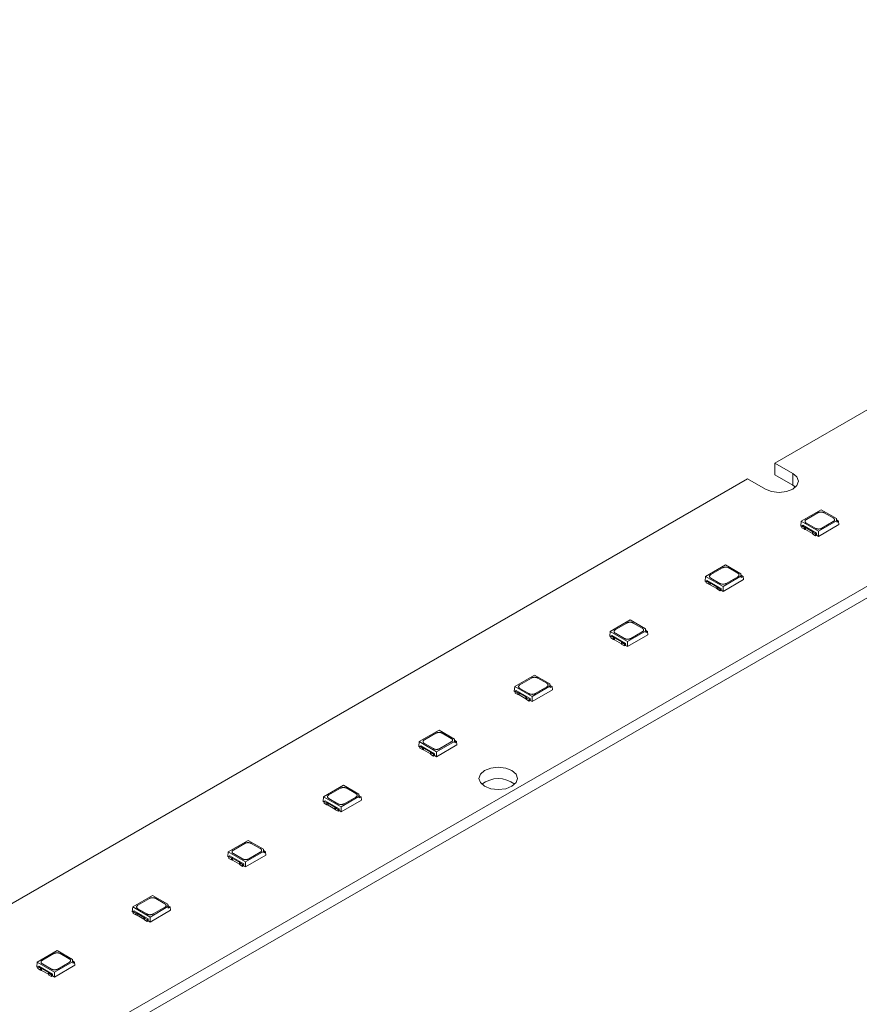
# Model space of a CAD drawing. Header units: millimetres. Extents: x -86 to 309, y 104 to 334.
# Tile 5 of 6: x 114 to 208, y 219 to 328. Entities that reach past the tile are written whole.
import ezdxf

# ---------------------------------------------------------------- set-up
doc = ezdxf.new("R2010")
doc.units = ezdxf.units.MM

msp = doc.modelspace()

# ---------------------------------------------------------------- linework, layer by layer
at = {"color": 7, "linetype": 'Continuous', "lineweight": 15}
for p, q in [((283.71, 328.37), (198.36, 279.1)), ((-69.1, 105.1), (309.2, 323.49)), ((-69.1, 103.79), (309.2, 322.18)), ((200.34, 277.95), (198.36, 279.1)), ((198.36, 277.79), (198.36, 279.1)), ((200.34, 276.65), (200.34, 277.95)), ((195.32, 277.34), (109.98, 228.07)), ((195.32, 277.34), (197.3, 276.2)), ((200.34, 276.65), (198.36, 277.79)), ((200.65, 276.42), (200.34, 276.65)), ((203.49, 273.91), (201.28, 272.63)), ((201.86, 272.83), (203.14, 273.57)), ((205.19, 272.92), (203.49, 273.91)), ((203.84, 273.57), (204.84, 273)), ((201.28, 272.63), (201.23, 272.1)), ((201.28, 272.63), (203.21, 271.51)), ((203.21, 271.51), (205.19, 272.66)), ((204.84, 272.59), (203.56, 271.85)), ((205.19, 272.66), (205.19, 272.92)), ((205.19, 272.92), (205.23, 272.75)), ((205.19, 272.66), (205.23, 272.51)), ((205.23, 272.51), (205.23, 272.75)), ((205.23, 272.75), (205.44, 272.63)), ((205.44, 272.63), (205.23, 272.51)), ((205.44, 272.63), (205.47, 272.26)), ((201.23, 272.1), (201.34, 272.03)), ((201.46, 272.18), (201.34, 272.11)), ((201.34, 272.11), (201.64, 271.94)), ((201.34, 272.11), (201.34, 271.91)), ((201.34, 271.91), (201.64, 271.74)), ((201.46, 272.18), (203, 271.29)), ((201.64, 271.74), (201.64, 271.94)), ((201.76, 271.91), (202.53, 271.47)), ((201.76, 271.7), (201.76, 271.91)), ((201.76, 271.7), (202.53, 271.26)), ((202.85, 271.85), (201.86, 272.42)), ((202.53, 271.26), (202.53, 271.47)), ((202.59, 271.39), (202.88, 271.22)), ((202.59, 271.19), (202.59, 271.39)), ((203.21, 270.95), (205.47, 272.26)), ((203.21, 270.95), (203.21, 271.51)), ((202.59, 271.19), (202.88, 271.02)), ((202.88, 271.22), (203, 271.29)), ((202.88, 271.02), (202.88, 271.22)), ((202.88, 271.02), (202.99, 271.08)), ((203, 271.29), (202.99, 271.08)), ((202.99, 271.08), (203.21, 270.95)), ((203.09, 271.14), (203.09, 271.14)), ((192.88, 267.78), (190.67, 266.5)), ((191.25, 266.71), (192.53, 267.45)), ((194.59, 266.8), (192.88, 267.78)), ((193.24, 267.45), (194.23, 266.87)), ((190.67, 266.5), (190.62, 265.97)), ((190.62, 265.97), (190.73, 265.91)), ((190.67, 266.5), (192.6, 265.39)), ((190.85, 266.06), (190.73, 265.99)), ((190.73, 265.99), (191.03, 265.82)), ((190.73, 265.99), (190.73, 265.79)), ((190.85, 266.06), (192.39, 265.17)), ((192.25, 265.73), (191.25, 266.3)), ((192.6, 265.39), (194.59, 266.54)), ((192.6, 264.83), (194.86, 266.14)), ((194.23, 266.46), (192.95, 265.73)), ((194.59, 266.54), (194.59, 266.8)), ((194.59, 266.8), (194.62, 266.63)), ((194.59, 266.54), (194.62, 266.38)), ((194.62, 266.38), (194.62, 266.63)), ((194.62, 266.63), (194.83, 266.5)), ((194.83, 266.5), (194.62, 266.38)), ((194.83, 266.5), (194.86, 266.14)), ((190.73, 265.79), (191.03, 265.62)), ((191.03, 265.62), (191.03, 265.82)), ((191.16, 265.79), (191.92, 265.35)), ((191.16, 265.58), (191.16, 265.79)), ((191.16, 265.58), (191.92, 265.14)), ((191.92, 265.14), (191.92, 265.35)), ((191.98, 265.27), (192.28, 265.1)), ((191.98, 265.07), (191.98, 265.27)), ((191.98, 265.07), (192.28, 264.9)), ((192.28, 265.1), (192.39, 265.17)), ((192.28, 264.9), (192.28, 265.1)), ((192.28, 264.9), (192.38, 264.96)), ((192.39, 265.17), (192.38, 264.96)), ((192.38, 264.96), (192.6, 264.83)), ((192.49, 265.02), (192.49, 265.02)), ((192.6, 264.83), (192.6, 265.39)), ((182.28, 261.66), (180.06, 260.38)), ((183.98, 260.68), (182.28, 261.66)), ((180.64, 260.59), (181.92, 261.32)), ((182.63, 261.32), (183.63, 260.75)), ((183.98, 260.41), (183.98, 260.68)), ((183.98, 260.68), (184.02, 260.5)), ((184.02, 260.26), (184.02, 260.5)), ((184.02, 260.5), (184.22, 260.38)), ((180.06, 260.38), (180.01, 259.85)), ((180.01, 259.85), (180.13, 259.79)), ((180.06, 260.38), (181.99, 259.27)), ((180.24, 259.93), (180.13, 259.87)), ((180.13, 259.87), (180.42, 259.7)), ((180.13, 259.87), (180.13, 259.66)), ((180.13, 259.66), (180.42, 259.49)), ((180.24, 259.93), (181.78, 259.04)), ((180.42, 259.49), (180.42, 259.7)), ((180.55, 259.66), (181.32, 259.22)), ((180.55, 259.46), (180.55, 259.66)), ((180.55, 259.46), (181.32, 259.02)), ((181.64, 259.6), (180.64, 260.18)), ((181.99, 259.27), (183.98, 260.41)), ((181.99, 258.71), (184.26, 260.01)), ((183.63, 260.34), (182.35, 259.6)), ((183.98, 260.41), (184.02, 260.26)), ((184.22, 260.38), (184.02, 260.26)), ((184.22, 260.38), (184.26, 260.01)), ((181.32, 259.02), (181.32, 259.22)), ((181.37, 259.15), (181.67, 258.98)), ((181.37, 258.94), (181.37, 259.15)), ((181.37, 258.94), (181.67, 258.77)), ((181.67, 258.98), (181.78, 259.04)), ((181.67, 258.77), (181.67, 258.98)), ((181.67, 258.77), (181.78, 258.83)), ((181.78, 259.04), (181.77, 258.83)), ((181.77, 258.83), (181.99, 258.71)), ((181.88, 258.9), (181.88, 258.9)), ((181.99, 258.71), (181.99, 259.27)), ((171.67, 255.54), (169.46, 254.26)), ((170.04, 254.46), (171.32, 255.2)), ((173.37, 254.55), (171.67, 255.54)), ((172.02, 255.2), (173.02, 254.63)), ((169.46, 254.26), (169.41, 253.73)), ((169.46, 254.26), (171.39, 253.14)), ((171.03, 253.48), (170.04, 254.05)), ((171.39, 253.14), (173.37, 254.29)), ((171.39, 252.59), (173.65, 253.89)), ((173.02, 254.22), (171.74, 253.48)), ((173.37, 254.29), (173.37, 254.55)), ((173.37, 254.55), (173.41, 254.38)), ((173.37, 254.29), (173.41, 254.14)), ((173.41, 254.14), (173.41, 254.38)), ((173.41, 254.38), (173.62, 254.26)), ((173.62, 254.26), (173.41, 254.14)), ((173.62, 254.26), (173.65, 253.89)), ((169.41, 253.73), (169.52, 253.66)), ((169.64, 253.81), (169.52, 253.74)), ((169.52, 253.74), (169.82, 253.57)), ((169.52, 253.74), (169.52, 253.54)), ((169.52, 253.54), (169.82, 253.37)), ((169.64, 253.81), (171.18, 252.92)), ((169.82, 253.37), (169.82, 253.57)), ((169.94, 253.54), (170.71, 253.1)), ((169.94, 253.34), (169.94, 253.54)), ((169.94, 253.34), (170.71, 252.89)), ((170.71, 252.89), (170.71, 253.1)), ((170.77, 253.02), (171.06, 252.85)), ((170.77, 252.82), (170.77, 253.02)), ((170.77, 252.82), (171.06, 252.65)), ((171.06, 252.85), (171.18, 252.92)), ((171.06, 252.65), (171.06, 252.85)), ((171.18, 252.92), (171.17, 252.71)), ((171.27, 252.77), (171.27, 252.77)), ((171.39, 252.59), (171.39, 253.14)), ((171.06, 252.65), (171.17, 252.71)), ((171.17, 252.71), (171.39, 252.59)), ((161.06, 249.41), (158.85, 248.14)), ((159.43, 248.34), (160.71, 249.08)), ((162.77, 248.43), (161.06, 249.41)), ((161.42, 249.08), (162.41, 248.5)), ((162.77, 248.17), (162.77, 248.43)), ((162.77, 248.43), (162.8, 248.26)), ((158.85, 248.14), (158.8, 247.61)), ((158.8, 247.61), (158.91, 247.54)), ((158.85, 248.14), (160.78, 247.02)), ((159.03, 247.69), (158.91, 247.62)), ((158.91, 247.62), (159.21, 247.45)), ((158.91, 247.62), (158.91, 247.42)), ((158.91, 247.42), (159.21, 247.25)), ((159.03, 247.69), (160.57, 246.8)), ((159.21, 247.25), (159.21, 247.45)), ((159.34, 247.42), (160.1, 246.98)), ((159.34, 247.21), (159.34, 247.42)), ((160.43, 247.36), (159.43, 247.93)), ((160.78, 247.02), (162.77, 248.17)), ((160.78, 246.46), (163.04, 247.77)), ((162.41, 248.1), (161.13, 247.36)), ((162.77, 248.17), (162.8, 248.02)), ((162.8, 248.02), (162.8, 248.26)), ((162.8, 248.26), (163.01, 248.14)), ((163.01, 248.14), (162.8, 248.02)), ((163.01, 248.14), (163.04, 247.77)), ((159.34, 247.21), (160.1, 246.77)), ((160.1, 246.77), (160.1, 246.98)), ((160.16, 246.9), (160.46, 246.73)), ((160.16, 246.7), (160.16, 246.9)), ((160.16, 246.7), (160.46, 246.53)), ((160.46, 246.73), (160.57, 246.8)), ((160.46, 246.53), (160.46, 246.73)), ((160.46, 246.53), (160.56, 246.59)), ((160.57, 246.8), (160.56, 246.59)), ((160.56, 246.59), (160.78, 246.46)), ((160.67, 246.65), (160.67, 246.65)), ((160.78, 246.46), (160.78, 247.02)), ((150.46, 243.29), (148.24, 242.01)), ((148.82, 242.22), (150.1, 242.96)), ((152.16, 242.31), (150.46, 243.29)), ((150.81, 242.96), (151.81, 242.38)), ((148.24, 242.01), (148.19, 241.48)), ((148.24, 242.01), (150.17, 240.9)), ((150.17, 240.9), (152.16, 242.04)), ((151.81, 241.97), (150.53, 241.23)), ((152.16, 242.04), (152.16, 242.31)), ((152.16, 242.31), (152.2, 242.13)), ((152.16, 242.04), (152.2, 241.89)), ((152.2, 241.89), (152.2, 242.13)), ((152.2, 242.13), (152.4, 242.01)), ((152.4, 242.01), (152.2, 241.89)), ((152.4, 242.01), (152.44, 241.65)), ((148.19, 241.48), (148.31, 241.42)), ((148.42, 241.56), (148.31, 241.5)), ((148.31, 241.5), (148.6, 241.33)), ((148.31, 241.5), (148.31, 241.29)), ((148.31, 241.29), (148.6, 241.12)), ((148.42, 241.56), (149.96, 240.68)), ((148.6, 241.12), (148.6, 241.33)), ((148.73, 241.29), (149.5, 240.85)), ((148.73, 241.09), (148.73, 241.29)), ((148.73, 241.09), (149.5, 240.65)), ((149.82, 241.23), (148.82, 241.81)), ((149.5, 240.65), (149.5, 240.85)), ((149.55, 240.78), (149.85, 240.61)), ((149.55, 240.57), (149.55, 240.78)), ((150.17, 240.34), (152.44, 241.65)), ((150.17, 240.34), (150.17, 240.9)), ((149.55, 240.57), (149.85, 240.4)), ((149.85, 240.61), (149.96, 240.68)), ((149.85, 240.4), (149.85, 240.61)), ((149.85, 240.4), (149.96, 240.47)), ((149.96, 240.68), (149.96, 240.47)), ((149.96, 240.47), (150.17, 240.34)), ((150.06, 240.53), (150.06, 240.53)), ((139.85, 237.17), (137.64, 235.89)), ((138.22, 236.09), (139.5, 236.83)), ((141.55, 236.18), (139.85, 237.17)), ((140.2, 236.83), (141.2, 236.26)), ((137.64, 235.89), (137.59, 235.36)), ((137.59, 235.36), (137.7, 235.29)), ((137.64, 235.89), (139.57, 234.77)), ((137.82, 235.44), (137.7, 235.38)), ((137.7, 235.38), (138, 235.21)), ((137.7, 235.38), (137.7, 235.17)), ((137.82, 235.44), (139.36, 234.55)), ((139.21, 235.11), (138.22, 235.69)), ((139.57, 234.77), (141.55, 235.92)), ((139.57, 234.22), (141.83, 235.52)), ((141.2, 235.85), (139.92, 235.11)), ((141.55, 235.92), (141.55, 236.18)), ((141.55, 236.18), (141.59, 236.01)), ((141.55, 235.92), (141.59, 235.77)), ((141.59, 235.77), (141.59, 236.01)), ((141.59, 236.01), (141.8, 235.89)), ((141.8, 235.89), (141.59, 235.77)), ((141.8, 235.89), (141.83, 235.52)), ((137.7, 235.17), (138, 235)), ((138, 235), (138, 235.21)), ((138.12, 235.17), (138.89, 234.73)), ((138.12, 234.97), (138.12, 235.17)), ((138.12, 234.97), (138.89, 234.53)), ((138.89, 234.53), (138.89, 234.73)), ((138.95, 234.66), (139.24, 234.49)), ((138.95, 234.45), (138.95, 234.66)), ((138.95, 234.45), (139.24, 234.28)), ((139.24, 234.49), (139.36, 234.55)), ((139.24, 234.28), (139.24, 234.49)), ((139.24, 234.28), (139.35, 234.34)), ((139.36, 234.55), (139.35, 234.34)), ((139.35, 234.34), (139.57, 234.22)), ((139.45, 234.4), (139.45, 234.4)), ((139.57, 234.22), (139.57, 234.77)), ((129.24, 231.05), (127.03, 229.77)), ((130.95, 230.06), (129.24, 231.05)), ((127.61, 229.97), (128.89, 230.71)), ((128.96, 228.65), (130.95, 229.8)), ((129.6, 230.71), (130.59, 230.13)), ((130.95, 229.8), (130.95, 230.06)), ((130.95, 230.06), (130.98, 229.89)), ((130.95, 229.8), (130.98, 229.65)), ((130.98, 229.65), (130.98, 229.89)), ((130.98, 229.89), (131.19, 229.77)), ((127.03, 229.77), (126.98, 229.24)), ((126.98, 229.24), (127.09, 229.17)), ((127.03, 229.77), (128.96, 228.65)), ((127.21, 229.32), (127.09, 229.25)), ((127.09, 229.25), (127.39, 229.08)), ((127.09, 229.25), (127.09, 229.05)), ((127.09, 229.05), (127.39, 228.88)), ((127.21, 229.32), (128.75, 228.43)), ((127.39, 228.88), (127.39, 229.08)), ((127.52, 229.05), (128.28, 228.61)), ((127.52, 228.84), (127.52, 229.05)), ((127.52, 228.84), (128.28, 228.4)), ((128.61, 228.99), (127.61, 229.56)), ((128.96, 228.09), (131.22, 229.4)), ((130.59, 229.73), (129.31, 228.99)), ((131.19, 229.77), (130.98, 229.65)), ((131.19, 229.77), (131.22, 229.4)), ((128.28, 228.4), (128.28, 228.61)), ((128.34, 228.53), (128.64, 228.36)), ((128.34, 228.33), (128.34, 228.53)), ((128.34, 228.33), (128.64, 228.16)), ((128.64, 228.36), (128.75, 228.43)), ((128.64, 228.16), (128.64, 228.36)), ((128.64, 228.16), (128.74, 228.22)), ((128.75, 228.43), (128.74, 228.22)), ((128.74, 228.22), (128.96, 228.09)), ((128.85, 228.28), (128.85, 228.28)), ((128.96, 228.09), (128.96, 228.65)), ((118.64, 224.92), (116.42, 223.64)), ((117, 223.85), (118.28, 224.59)), ((120.34, 223.94), (118.64, 224.92)), ((118.99, 224.59), (119.99, 224.01)), ((116.42, 223.64), (116.37, 223.11)), ((116.42, 223.64), (118.35, 222.53)), ((118, 222.86), (117, 223.44)), ((118.35, 222.53), (120.34, 223.68)), ((118.35, 221.97), (120.62, 223.28)), ((119.99, 223.6), (118.71, 222.86)), ((120.34, 223.68), (120.34, 223.94)), ((120.34, 223.94), (120.38, 223.76)), ((120.34, 223.68), (120.38, 223.52)), ((120.38, 223.52), (120.38, 223.76)), ((120.38, 223.76), (120.58, 223.64)), ((120.58, 223.64), (120.38, 223.52)), ((120.58, 223.64), (120.62, 223.28)), ((116.37, 223.11), (116.49, 223.05)), ((116.6, 223.2), (116.49, 223.13)), ((116.49, 223.13), (116.78, 222.96)), ((116.49, 223.13), (116.49, 222.92)), ((116.49, 222.92), (116.78, 222.75)), ((116.6, 223.2), (118.14, 222.31)), ((116.78, 222.75), (116.78, 222.96)), ((116.91, 222.93), (117.68, 222.48)), ((116.91, 222.72), (116.91, 222.93)), ((116.91, 222.72), (117.68, 222.28)), ((117.68, 222.28), (117.68, 222.48)), ((117.73, 222.41), (118.03, 222.24)), ((117.73, 222.2), (117.73, 222.41)), ((117.73, 222.2), (118.03, 222.03)), ((118.03, 222.24), (118.14, 222.31)), ((118.03, 222.03), (118.03, 222.24)), ((118.14, 222.31), (118.14, 222.1)), ((118.24, 222.16), (118.24, 222.16)), ((118.35, 221.97), (118.35, 222.53)), ((118.03, 222.03), (118.14, 222.1)), ((118.14, 222.1), (118.35, 221.97))]:
    msp.add_line(p, q, dxfattribs=at)
at = {"color": 7, "linetype": 'Continuous', "lineweight": 15, "flags": 128}
for points in [[(197.3, 276.2), (198, 275.93), (198.82, 275.84), (199.65, 275.93), (200.34, 276.2), (200.81, 276.6), (200.97, 277.08), (200.81, 277.55), (200.34, 277.95)], [(169.16, 244.93), (168.46, 245.2), (167.64, 245.29), (166.82, 245.2), (166.12, 244.93), (165.65, 244.53), (165.49, 244.05), (165.65, 243.58), (166.12, 243.18), (166.82, 242.91), (167.64, 242.81), (168.46, 242.91), (169.16, 243.18), (169.63, 243.58), (169.79, 244.05), (169.63, 244.53), (169.16, 244.93)]]:
    msp.add_lwpolyline(points, dxfattribs=at)
at = {"color": 7, "linetype": 'Continuous', "lineweight": 15}
msp.add_arc((167.64, 241.09), 2.94, 51.5913, 128.4087, dxfattribs=at)
for points, knots in [([(203.14, 273.57), (203.15, 273.58), (203.18, 273.6), (203.24, 273.62), (203.31, 273.64), (203.39, 273.65), (203.49, 273.66), (203.59, 273.65), (203.68, 273.63), (203.77, 273.61), (203.82, 273.58), (203.84, 273.57)], [0, 0, 0, 0, 0.0822494, 0.165214, 0.2503144, 0.3746275, 0.5000806, 0.6226075, 0.7498484, 0.875107, 1, 1, 1, 1]), ([(201.86, 272.42), (201.84, 272.43), (201.81, 272.45), (201.78, 272.48), (201.74, 272.52), (201.72, 272.57), (201.71, 272.63), (201.72, 272.68), (201.75, 272.74), (201.79, 272.79), (201.83, 272.82), (201.86, 272.83)], [0, 0, 0, 0, 0.082249, 0.165214, 0.250314, 0.374627, 0.500081, 0.622608, 0.749848, 0.875107, 1, 1, 1, 1]), ([(204.84, 273), (204.86, 272.99), (204.88, 272.97), (204.92, 272.94), (204.95, 272.9), (204.98, 272.85), (204.99, 272.79), (204.98, 272.74), (204.95, 272.68), (204.91, 272.63), (204.86, 272.6), (204.84, 272.59)], [0, 0, 0, 0, 0.082249, 0.165214, 0.250314, 0.374627, 0.500081, 0.622608, 0.749848, 0.875107, 1, 1, 1, 1]), ([(201.64, 271.94), (201.65, 271.94), (201.67, 271.94), (201.71, 271.93), (201.74, 271.92), (201.76, 271.91), (201.76, 271.91)], [0, 0, 0, 0, 0.254275, 0.5, 0.745725, 1, 1, 1, 1]), ([(202.53, 271.47), (202.54, 271.46), (202.55, 271.45), (202.57, 271.43), (202.58, 271.41), (202.59, 271.4), (202.59, 271.39)], [0, 0, 0, 0, 0.254275, 0.5, 0.745725, 1, 1, 1, 1]), ([(203.56, 271.85), (203.55, 271.84), (203.51, 271.82), (203.46, 271.8), (203.39, 271.78), (203.31, 271.77), (203.21, 271.76), (203.11, 271.77), (203.02, 271.78), (202.93, 271.81), (202.88, 271.84), (202.85, 271.85)], [0, 0, 0, 0, 0.082249, 0.165214, 0.250314, 0.374627, 0.500081, 0.622608, 0.749848, 0.875107, 1, 1, 1, 1]), ([(192.53, 267.45), (192.55, 267.46), (192.58, 267.47), (192.63, 267.49), (192.7, 267.51), (192.79, 267.53), (192.88, 267.53), (192.98, 267.53), (193.08, 267.51), (193.16, 267.49), (193.21, 267.46), (193.24, 267.45)], [0, 0, 0, 0, 0.0822494, 0.165214, 0.2503144, 0.3746275, 0.5000806, 0.6226075, 0.7498484, 0.875107, 1, 1, 1, 1]), ([(191.25, 266.3), (191.24, 266.31), (191.21, 266.33), (191.17, 266.36), (191.14, 266.4), (191.11, 266.45), (191.1, 266.5), (191.11, 266.56), (191.14, 266.62), (191.18, 266.67), (191.23, 266.7), (191.25, 266.71)], [0, 0, 0, 0, 0.082249, 0.165214, 0.250314, 0.374627, 0.500081, 0.622608, 0.749848, 0.875107, 1, 1, 1, 1]), ([(194.23, 266.87), (194.25, 266.86), (194.28, 266.84), (194.31, 266.81), (194.35, 266.77), (194.37, 266.72), (194.38, 266.67), (194.37, 266.61), (194.34, 266.56), (194.3, 266.51), (194.26, 266.48), (194.23, 266.46)], [0, 0, 0, 0, 0.082249, 0.165214, 0.250314, 0.374627, 0.500081, 0.622608, 0.749848, 0.875107, 1, 1, 1, 1]), ([(191.03, 265.82), (191.04, 265.82), (191.07, 265.82), (191.1, 265.81), (191.13, 265.8), (191.15, 265.79), (191.16, 265.79)], [0, 0, 0, 0, 0.254275, 0.5, 0.745725, 1, 1, 1, 1]), ([(191.92, 265.35), (191.93, 265.34), (191.95, 265.33), (191.96, 265.31), (191.98, 265.29), (191.98, 265.28), (191.98, 265.27)], [0, 0, 0, 0, 0.254275, 0.5, 0.745725, 1, 1, 1, 1]), ([(192.95, 265.73), (192.94, 265.72), (192.91, 265.7), (192.85, 265.68), (192.78, 265.66), (192.7, 265.64), (192.6, 265.64), (192.5, 265.64), (192.41, 265.66), (192.32, 265.69), (192.27, 265.71), (192.25, 265.73)], [0, 0, 0, 0, 0.082249, 0.165214, 0.250314, 0.374627, 0.500081, 0.622608, 0.749848, 0.875107, 1, 1, 1, 1]), ([(180.64, 260.18), (180.63, 260.19), (180.6, 260.21), (180.56, 260.24), (180.53, 260.28), (180.5, 260.33), (180.49, 260.38), (180.5, 260.44), (180.53, 260.49), (180.58, 260.54), (180.62, 260.57), (180.64, 260.59)], [0, 0, 0, 0, 0.082249, 0.165214, 0.250314, 0.374627, 0.500081, 0.622608, 0.749848, 0.875107, 1, 1, 1, 1]), ([(181.92, 261.32), (181.94, 261.33), (181.97, 261.35), (182.03, 261.37), (182.09, 261.39), (182.18, 261.41), (182.28, 261.41), (182.37, 261.41), (182.47, 261.39), (182.56, 261.36), (182.61, 261.34), (182.63, 261.32)], [0, 0, 0, 0, 0.0822494, 0.165214, 0.2503144, 0.3746275, 0.5000806, 0.6226075, 0.7498484, 0.875107, 1, 1, 1, 1]), ([(183.63, 260.75), (183.64, 260.74), (183.67, 260.72), (183.71, 260.69), (183.74, 260.65), (183.77, 260.6), (183.78, 260.55), (183.77, 260.49), (183.74, 260.43), (183.69, 260.38), (183.65, 260.36), (183.63, 260.34)], [0, 0, 0, 0, 0.082249, 0.165214, 0.250314, 0.374627, 0.500081, 0.622608, 0.749848, 0.875107, 1, 1, 1, 1]), ([(180.42, 259.7), (180.43, 259.7), (180.46, 259.7), (180.49, 259.69), (180.52, 259.68), (180.54, 259.67), (180.55, 259.66)], [0, 0, 0, 0, 0.254275, 0.5, 0.745725, 1, 1, 1, 1]), ([(182.35, 259.6), (182.33, 259.59), (182.3, 259.58), (182.25, 259.56), (182.18, 259.54), (182.09, 259.52), (181.99, 259.52), (181.9, 259.52), (181.8, 259.54), (181.71, 259.56), (181.67, 259.59), (181.64, 259.6)], [0, 0, 0, 0, 0.082249, 0.165214, 0.250314, 0.374627, 0.500081, 0.622608, 0.749848, 0.875107, 1, 1, 1, 1]), ([(181.32, 259.22), (181.32, 259.22), (181.34, 259.21), (181.36, 259.19), (181.37, 259.17), (181.37, 259.15), (181.37, 259.15)], [0, 0, 0, 0, 0.254275, 0.5, 0.745725, 1, 1, 1, 1]), ([(171.32, 255.2), (171.33, 255.21), (171.36, 255.23), (171.42, 255.25), (171.49, 255.27), (171.57, 255.28), (171.67, 255.29), (171.77, 255.28), (171.86, 255.27), (171.95, 255.24), (172, 255.21), (172.02, 255.2)], [0, 0, 0, 0, 0.0822494, 0.165214, 0.2503144, 0.3746275, 0.5000806, 0.6226075, 0.7498484, 0.875107, 1, 1, 1, 1]), ([(170.04, 254.05), (170.02, 254.06), (169.99, 254.08), (169.96, 254.11), (169.92, 254.15), (169.9, 254.2), (169.89, 254.26), (169.9, 254.32), (169.93, 254.37), (169.97, 254.42), (170.02, 254.45), (170.04, 254.46)], [0, 0, 0, 0, 0.082249, 0.165214, 0.250314, 0.374627, 0.500081, 0.622608, 0.749848, 0.875107, 1, 1, 1, 1]), ([(173.02, 254.63), (173.04, 254.62), (173.06, 254.6), (173.1, 254.57), (173.13, 254.53), (173.16, 254.48), (173.17, 254.42), (173.16, 254.37), (173.13, 254.31), (173.09, 254.26), (173.04, 254.23), (173.02, 254.22)], [0, 0, 0, 0, 0.082249, 0.165214, 0.250314, 0.374627, 0.500081, 0.622608, 0.749848, 0.875107, 1, 1, 1, 1]), ([(169.82, 253.57), (169.83, 253.57), (169.85, 253.57), (169.89, 253.57), (169.92, 253.55), (169.94, 253.55), (169.94, 253.54)], [0, 0, 0, 0, 0.254275, 0.5, 0.745725, 1, 1, 1, 1]), ([(170.71, 253.1), (170.72, 253.09), (170.73, 253.08), (170.75, 253.07), (170.76, 253.05), (170.77, 253.03), (170.77, 253.02)], [0, 0, 0, 0, 0.254275, 0.5, 0.745725, 1, 1, 1, 1]), ([(171.74, 253.48), (171.73, 253.47), (171.69, 253.45), (171.64, 253.43), (171.57, 253.41), (171.49, 253.4), (171.39, 253.39), (171.29, 253.4), (171.2, 253.42), (171.11, 253.44), (171.06, 253.47), (171.03, 253.48)], [0, 0, 0, 0, 0.082249, 0.165214, 0.250314, 0.374627, 0.500081, 0.622608, 0.749848, 0.875107, 1, 1, 1, 1]), ([(160.71, 249.08), (160.73, 249.09), (160.76, 249.1), (160.81, 249.12), (160.88, 249.14), (160.97, 249.16), (161.06, 249.17), (161.16, 249.16), (161.26, 249.14), (161.34, 249.12), (161.39, 249.09), (161.42, 249.08)], [0, 0, 0, 0, 0.0822494, 0.165214, 0.2503144, 0.3746275, 0.5000806, 0.6226075, 0.7498484, 0.875107, 1, 1, 1, 1]), ([(162.41, 248.5), (162.43, 248.49), (162.46, 248.48), (162.49, 248.44), (162.53, 248.4), (162.55, 248.36), (162.56, 248.3), (162.55, 248.24), (162.53, 248.19), (162.48, 248.14), (162.44, 248.11), (162.41, 248.1)], [0, 0, 0, 0, 0.082249, 0.165214, 0.250314, 0.374627, 0.500081, 0.622608, 0.749848, 0.875107, 1, 1, 1, 1]), ([(159.21, 247.45), (159.22, 247.45), (159.25, 247.45), (159.28, 247.44), (159.31, 247.43), (159.33, 247.42), (159.34, 247.42)], [0, 0, 0, 0, 0.254275, 0.5, 0.745725, 1, 1, 1, 1]), ([(159.43, 247.93), (159.42, 247.94), (159.39, 247.96), (159.35, 247.99), (159.32, 248.03), (159.29, 248.08), (159.28, 248.14), (159.29, 248.19), (159.32, 248.25), (159.36, 248.3), (159.41, 248.33), (159.43, 248.34)], [0, 0, 0, 0, 0.082249, 0.165214, 0.250314, 0.374627, 0.500081, 0.622608, 0.749848, 0.875107, 1, 1, 1, 1]), ([(161.13, 247.36), (161.12, 247.35), (161.09, 247.33), (161.03, 247.31), (160.96, 247.29), (160.88, 247.28), (160.78, 247.27), (160.68, 247.28), (160.59, 247.29), (160.5, 247.32), (160.45, 247.34), (160.43, 247.36)], [0, 0, 0, 0, 0.082249, 0.165214, 0.250314, 0.374627, 0.500081, 0.622608, 0.749848, 0.875107, 1, 1, 1, 1]), ([(160.1, 246.98), (160.11, 246.97), (160.13, 246.96), (160.14, 246.94), (160.16, 246.92), (160.16, 246.91), (160.16, 246.9)], [0, 0, 0, 0, 0.254275, 0.5, 0.745725, 1, 1, 1, 1]), ([(150.1, 242.96), (150.12, 242.96), (150.15, 242.98), (150.21, 243), (150.27, 243.02), (150.36, 243.04), (150.46, 243.04), (150.55, 243.04), (150.65, 243.02), (150.74, 242.99), (150.79, 242.97), (150.81, 242.96)], [0, 0, 0, 0, 0.0822494, 0.165214, 0.2503144, 0.3746275, 0.5000806, 0.6226075, 0.7498484, 0.875107, 1, 1, 1, 1]), ([(148.82, 241.81), (148.81, 241.82), (148.78, 241.84), (148.74, 241.87), (148.71, 241.91), (148.68, 241.96), (148.67, 242.01), (148.68, 242.07), (148.71, 242.12), (148.76, 242.17), (148.8, 242.2), (148.82, 242.22)], [0, 0, 0, 0, 0.082249, 0.165214, 0.250314, 0.374627, 0.500081, 0.622608, 0.749848, 0.875107, 1, 1, 1, 1]), ([(151.81, 242.38), (151.82, 242.37), (151.85, 242.35), (151.89, 242.32), (151.92, 242.28), (151.95, 242.23), (151.96, 242.18), (151.95, 242.12), (151.92, 242.07), (151.87, 242.01), (151.83, 241.99), (151.81, 241.97)], [0, 0, 0, 0, 0.082249, 0.165214, 0.250314, 0.374627, 0.500081, 0.622608, 0.749848, 0.875107, 1, 1, 1, 1]), ([(148.6, 241.33), (148.61, 241.33), (148.64, 241.33), (148.67, 241.32), (148.7, 241.31), (148.72, 241.3), (148.73, 241.29)], [0, 0, 0, 0, 0.254275, 0.5, 0.745725, 1, 1, 1, 1]), ([(149.5, 240.85), (149.5, 240.85), (149.52, 240.84), (149.54, 240.82), (149.55, 240.8), (149.55, 240.79), (149.55, 240.78)], [0, 0, 0, 0, 0.254275, 0.5, 0.745725, 1, 1, 1, 1]), ([(150.53, 241.23), (150.51, 241.22), (150.48, 241.21), (150.43, 241.19), (150.36, 241.17), (150.27, 241.15), (150.18, 241.15), (150.08, 241.15), (149.98, 241.17), (149.89, 241.2), (149.85, 241.22), (149.82, 241.23)], [0, 0, 0, 0, 0.082249, 0.165214, 0.250314, 0.374627, 0.500081, 0.622608, 0.749848, 0.875107, 1, 1, 1, 1]), ([(139.5, 236.83), (139.51, 236.84), (139.54, 236.86), (139.6, 236.88), (139.67, 236.9), (139.75, 236.91), (139.85, 236.92), (139.95, 236.91), (140.04, 236.9), (140.13, 236.87), (140.18, 236.85), (140.2, 236.83)], [0, 0, 0, 0, 0.0822494, 0.165214, 0.2503144, 0.3746275, 0.5000806, 0.6226075, 0.7498484, 0.875107, 1, 1, 1, 1]), ([(138.22, 235.69), (138.2, 235.69), (138.17, 235.71), (138.14, 235.74), (138.1, 235.78), (138.08, 235.83), (138.07, 235.89), (138.08, 235.95), (138.11, 236), (138.15, 236.05), (138.2, 236.08), (138.22, 236.09)], [0, 0, 0, 0, 0.082249, 0.165214, 0.250314, 0.374627, 0.500081, 0.622608, 0.749848, 0.875107, 1, 1, 1, 1]), ([(141.2, 236.26), (141.22, 236.25), (141.25, 236.23), (141.28, 236.2), (141.32, 236.16), (141.34, 236.11), (141.35, 236.05), (141.34, 236), (141.31, 235.94), (141.27, 235.89), (141.22, 235.86), (141.2, 235.85)], [0, 0, 0, 0, 0.082249, 0.165214, 0.250314, 0.374627, 0.500081, 0.622608, 0.749848, 0.875107, 1, 1, 1, 1]), ([(138, 235.21), (138.01, 235.2), (138.03, 235.2), (138.07, 235.2), (138.1, 235.19), (138.12, 235.18), (138.12, 235.17)], [0, 0, 0, 0, 0.254275, 0.5, 0.745725, 1, 1, 1, 1]), ([(138.89, 234.73), (138.9, 234.72), (138.91, 234.71), (138.93, 234.7), (138.94, 234.68), (138.95, 234.66), (138.95, 234.66)], [0, 0, 0, 0, 0.254275, 0.5, 0.745725, 1, 1, 1, 1]), ([(139.92, 235.11), (139.91, 235.1), (139.87, 235.08), (139.82, 235.06), (139.75, 235.04), (139.67, 235.03), (139.57, 235.02), (139.47, 235.03), (139.38, 235.05), (139.29, 235.07), (139.24, 235.1), (139.21, 235.11)], [0, 0, 0, 0, 0.082249, 0.165214, 0.250314, 0.374627, 0.500081, 0.622608, 0.749848, 0.875107, 1, 1, 1, 1]), ([(127.61, 229.56), (127.6, 229.57), (127.57, 229.59), (127.53, 229.62), (127.5, 229.66), (127.47, 229.71), (127.46, 229.77), (127.47, 229.82), (127.5, 229.88), (127.55, 229.93), (127.59, 229.96), (127.61, 229.97)], [0, 0, 0, 0, 0.082249, 0.165214, 0.250314, 0.374627, 0.500081, 0.622608, 0.749848, 0.875107, 1, 1, 1, 1]), ([(128.89, 230.71), (128.91, 230.72), (128.94, 230.74), (128.99, 230.76), (129.06, 230.78), (129.15, 230.79), (129.24, 230.8), (129.34, 230.79), (129.44, 230.77), (129.52, 230.75), (129.57, 230.72), (129.6, 230.71)], [0, 0, 0, 0, 0.0822494, 0.165214, 0.2503144, 0.3746275, 0.5000806, 0.6226075, 0.7498484, 0.875107, 1, 1, 1, 1]), ([(130.59, 230.13), (130.61, 230.12), (130.64, 230.11), (130.67, 230.07), (130.71, 230.04), (130.73, 229.99), (130.74, 229.93), (130.73, 229.87), (130.71, 229.82), (130.66, 229.77), (130.62, 229.74), (130.59, 229.73)], [0, 0, 0, 0, 0.082249, 0.165214, 0.250314, 0.374627, 0.500081, 0.622608, 0.749848, 0.875107, 1, 1, 1, 1]), ([(127.39, 229.08), (127.4, 229.08), (127.43, 229.08), (127.46, 229.07), (127.49, 229.06), (127.51, 229.05), (127.52, 229.05)], [0, 0, 0, 0, 0.254275, 0.5, 0.745725, 1, 1, 1, 1]), ([(129.31, 228.99), (129.3, 228.98), (129.27, 228.96), (129.21, 228.94), (129.14, 228.92), (129.06, 228.91), (128.96, 228.9), (128.86, 228.91), (128.77, 228.92), (128.68, 228.95), (128.63, 228.97), (128.61, 228.99)], [0, 0, 0, 0, 0.082249, 0.165214, 0.250314, 0.374627, 0.500081, 0.622608, 0.749848, 0.875107, 1, 1, 1, 1]), ([(128.28, 228.61), (128.29, 228.6), (128.31, 228.59), (128.33, 228.57), (128.34, 228.55), (128.34, 228.54), (128.34, 228.53)], [0, 0, 0, 0, 0.254275, 0.5, 0.745725, 1, 1, 1, 1]), ([(118.28, 224.59), (118.3, 224.59), (118.33, 224.61), (118.39, 224.63), (118.46, 224.65), (118.54, 224.67), (118.64, 224.67), (118.73, 224.67), (118.83, 224.65), (118.92, 224.62), (118.97, 224.6), (118.99, 224.59)], [0, 0, 0, 0, 0.0822494, 0.165214, 0.2503144, 0.3746275, 0.5000806, 0.6226075, 0.7498484, 0.875107, 1, 1, 1, 1]), ([(117, 223.44), (116.99, 223.45), (116.96, 223.47), (116.92, 223.5), (116.89, 223.54), (116.86, 223.59), (116.85, 223.64), (116.86, 223.7), (116.89, 223.75), (116.94, 223.81), (116.98, 223.83), (117, 223.85)], [0, 0, 0, 0, 0.0822494, 0.165214, 0.2503144, 0.3746275, 0.5000806, 0.6226075, 0.7498484, 0.875107, 1, 1, 1, 1]), ([(119.99, 224.01), (120, 224), (120.03, 223.98), (120.07, 223.95), (120.1, 223.91), (120.13, 223.86), (120.14, 223.81), (120.13, 223.75), (120.1, 223.7), (120.05, 223.65), (120.01, 223.62), (119.99, 223.6)], [0, 0, 0, 0, 0.082249, 0.165214, 0.250314, 0.374627, 0.500081, 0.622608, 0.749848, 0.875107, 1, 1, 1, 1]), ([(116.78, 222.96), (116.79, 222.96), (116.82, 222.96), (116.85, 222.95), (116.88, 222.94), (116.9, 222.93), (116.91, 222.93)], [0, 0, 0, 0, 0.254275, 0.5, 0.745725, 1, 1, 1, 1]), ([(117.68, 222.48), (117.68, 222.48), (117.7, 222.47), (117.72, 222.45), (117.73, 222.43), (117.73, 222.42), (117.73, 222.41)], [0, 0, 0, 0, 0.254275, 0.5, 0.745725, 1, 1, 1, 1]), ([(118.71, 222.86), (118.69, 222.86), (118.66, 222.84), (118.61, 222.82), (118.54, 222.8), (118.45, 222.78), (118.36, 222.78), (118.26, 222.78), (118.16, 222.8), (118.07, 222.83), (118.03, 222.85), (118, 222.86)], [0, 0, 0, 0, 0.082249, 0.165214, 0.250314, 0.374627, 0.500081, 0.622608, 0.749848, 0.875107, 1, 1, 1, 1])]:
    msp.add_open_spline(points, degree=3, knots=knots, dxfattribs=at)
for points in [[(201.76, 271.7), (201.73, 271.72), (201.68, 271.74), (201.64, 271.74)], [(202.59, 271.19), (202.58, 271.22), (202.56, 271.24), (202.53, 271.26)], [(191.16, 265.58), (191.12, 265.6), (191.08, 265.61), (191.03, 265.62)], [(191.98, 265.07), (191.98, 265.09), (191.96, 265.12), (191.92, 265.14)], [(180.55, 259.46), (180.52, 259.48), (180.47, 259.49), (180.42, 259.49)], [(181.37, 258.94), (181.37, 258.97), (181.35, 259), (181.32, 259.02)], [(169.94, 253.34), (169.91, 253.36), (169.86, 253.37), (169.82, 253.37)], [(170.77, 252.82), (170.76, 252.85), (170.74, 252.87), (170.71, 252.89)], [(159.34, 247.21), (159.3, 247.23), (159.26, 247.24), (159.21, 247.25)], [(160.16, 246.7), (160.16, 246.72), (160.14, 246.75), (160.1, 246.77)], [(148.73, 241.09), (148.7, 241.11), (148.65, 241.12), (148.6, 241.12)], [(149.55, 240.57), (149.55, 240.6), (149.53, 240.63), (149.5, 240.65)], [(138.12, 234.97), (138.09, 234.99), (138.04, 235), (138, 235)], [(138.95, 234.45), (138.94, 234.48), (138.92, 234.51), (138.89, 234.53)], [(127.52, 228.84), (127.48, 228.86), (127.44, 228.88), (127.39, 228.88)], [(128.34, 228.33), (128.34, 228.36), (128.32, 228.38), (128.28, 228.4)], [(116.91, 222.72), (116.88, 222.74), (116.83, 222.75), (116.78, 222.75)], [(117.73, 222.2), (117.73, 222.23), (117.71, 222.26), (117.68, 222.28)]]:
    msp.add_open_spline(points, degree=3, dxfattribs=at)

doc.saveas('drawing.dxf')
